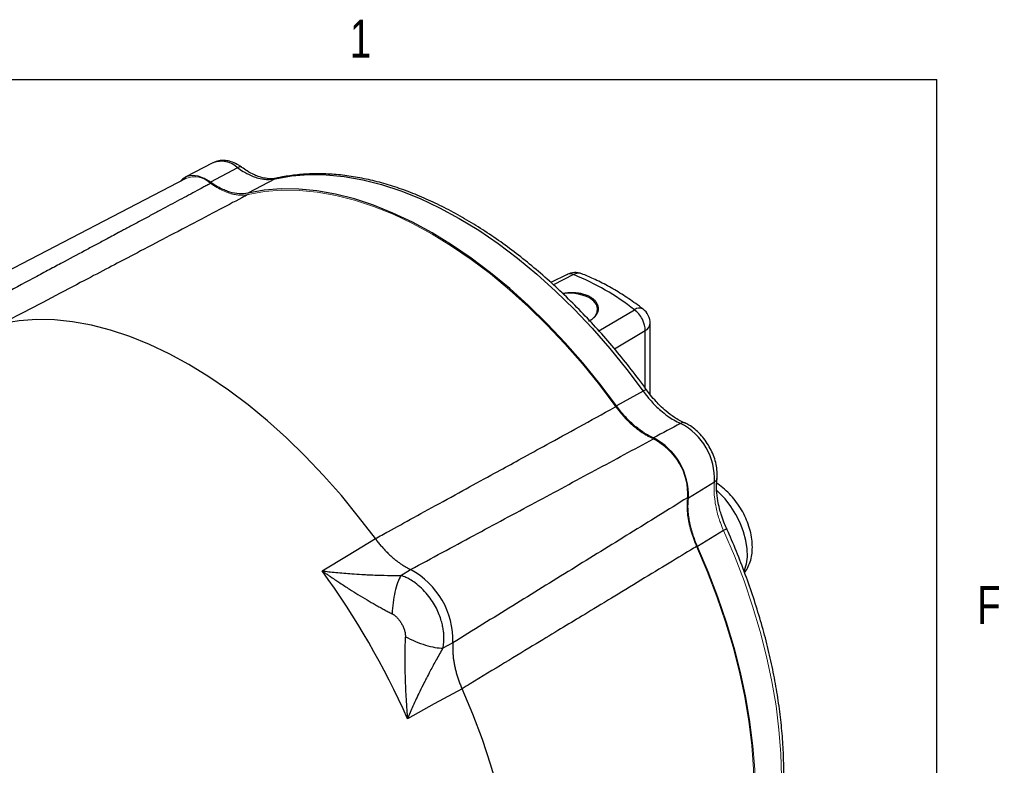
# Model space of a CAD drawing. Header units: inches. Extents: x 0.3 to 34.1, y 0.2 to 21.7.
# Tile 28 of 28: x 30.5 to 33.7, y 19.2 to 21.6. Entities that reach past the tile are written whole.
import ezdxf

# ---------------------------------------------------------------- set-up
doc = ezdxf.new("R2010")
doc.units = ezdxf.units.IN
doc.header["$MEASUREMENT"] = 0
doc.layers.add('SLD-0', color=7, linetype='Continuous', lineweight=25)
doc.styles.add('SLDTEXTSTYLE0', font='TXT', dxfattribs={"width": 0.75})

msp = doc.modelspace()

# ---------------------------------------------------------------- linework, layer by layer
at = {"color": 7, "linetype": 'Continuous', "lineweight": 25}
for p, q in [((31.139, 21.1362), (31.0477, 21.0886)), ((31.2205, 21.12), (31.1313, 21.0722)), ((31.0498, 21.0849), (30.2299, 20.6572)), ((31.3439, 21.0836), (31.2539, 21.0363)), ((32.3054, 20.7681), (32.2524, 20.7413)), ((32.5792, 20.3725), (32.5792, 20.6067)), ((32.5561, 20.3838), (32.4679, 20.3355)), ((32.7911, 20.0843), (32.7052, 20.0311)), ((32.8213, 19.9244), (32.7353, 19.8722)), ((31.5848, 19.844), (31.6742, 19.8981)), ((31.4986, 19.7918), (31.5848, 19.844)), ((31.7585, 19.7767), (31.7904, 19.7963)), ((31.9297, 19.5551), (31.8967, 19.5373)), ((31.9597, 19.4036), (31.8682, 19.3532)), ((31.8682, 19.3532), (31.7799, 19.3047))]:
    msp.add_line(p, q, dxfattribs=at)
at = {"color": 8, "linetype": 'Continuous', "lineweight": 25}
for p, q in [((31.3488, 21.0848), (31.3439, 21.0836)), ((32.3271, 20.7676), (32.2605, 20.7341)), ((32.4099, 20.5829), (32.5276, 20.6519)), ((32.4613, 20.5236), (32.5631, 20.5831)), ((32.5631, 20.3938), (32.5631, 20.5831))]:
    msp.add_line(p, q, dxfattribs=at)
at = {"color": 7, "linetype": 'Continuous', "lineweight": 25, "flags": 128}
for points in [[(31.1313, 21.0722), (31.1106, 21.0847), (31.0902, 21.0922), (31.0709, 21.0944), (31.0536, 21.0912), (31.039, 21.0827), (31.0319, 21.0755)], [(31.3439, 21.0836), (31.398, 21.093), (31.4541, 21.0974), (31.512, 21.0968), (31.5715, 21.0911), (31.6324, 21.0803), (31.6945, 21.0646), (31.7576, 21.0439), (31.8213, 21.0184), (31.8855, 20.9881), (31.95, 20.9531), (32.0145, 20.9137), (32.0787, 20.8698), (32.1424, 20.8217), (32.2055, 20.7696), (32.2676, 20.7137), (32.3285, 20.6541), (32.388, 20.591), (32.4459, 20.5248), (32.502, 20.4557), (32.5561, 20.3838)], [(32.4679, 20.3355), (32.4137, 20.4074), (32.3575, 20.4766), (32.2995, 20.5428), (32.2399, 20.6059), (32.1789, 20.6656), (32.1167, 20.7216), (32.0536, 20.7737), (31.9897, 20.8219), (31.9254, 20.8658), (31.8609, 20.9053), (31.7963, 20.9403), (31.732, 20.9706), (31.6682, 20.9962), (31.605, 21.0169), (31.5429, 21.0327), (31.4818, 21.0435), (31.4222, 21.0493), (31.3642, 21.05), (31.308, 21.0457), (31.2539, 21.0363)], [(32.3773, 20.6143), (32.3868, 20.6203), (32.3983, 20.6313), (32.405, 20.6435), (32.4063, 20.6564), (32.4023, 20.669), (32.3932, 20.6807), (32.3794, 20.6908)], [(31.6742, 19.8981), (31.6192, 19.9703), (31.5623, 20.0399), (31.5035, 20.1065), (31.4432, 20.1699), (31.3815, 20.2299), (31.3186, 20.2863), (31.2549, 20.3387), (31.1904, 20.3872), (31.1254, 20.4315), (31.0603, 20.4713), (30.9951, 20.5067), (30.9301, 20.5374), (30.8656, 20.5634), (30.8019, 20.5846), (30.739, 20.6008), (30.6773, 20.6121), (30.617, 20.6183), (30.5582, 20.6195), (30.5013, 20.6157), (30.4464, 20.6069)], [(31.9597, 17.9857), (31.9948, 18.0289), (32.0266, 18.0763), (32.0549, 18.1278), (32.0796, 18.1832), (32.1007, 18.2422), (32.1181, 18.3048), (32.1317, 18.3706), (32.1414, 18.4395), (32.1472, 18.5111), (32.1492, 18.5852), (32.1472, 18.6616), (32.1414, 18.74), (32.1317, 18.8201), (32.1181, 18.9016), (32.1007, 18.9842), (32.0796, 19.0676), (32.0549, 19.1516), (32.0266, 19.2357), (31.9948, 19.3198), (31.9597, 19.4036)]]:
    msp.add_lwpolyline(points, dxfattribs=at)
at = {"color": 144, "linetype": 'Continuous', "lineweight": 18, "flags": 128}
for points in [[(32.4663, 20.3327), (32.4123, 20.4044), (32.3563, 20.4735), (32.2984, 20.5396), (32.239, 20.6025), (32.1781, 20.6621), (32.1161, 20.7179), (32.0531, 20.77), (31.9894, 20.818), (31.9253, 20.8618), (31.8609, 20.9012), (31.7965, 20.9362), (31.7323, 20.9664), (31.6686, 20.9919), (31.6057, 21.0126), (31.5436, 21.0283), (31.4828, 21.0391), (31.4233, 21.0448), (31.3655, 21.0455), (31.3094, 21.0411), (31.2554, 21.0317)], [(32.8213, 19.9244), (32.8565, 19.8416), (32.8884, 19.7585), (32.9168, 19.6752), (32.9416, 19.5922), (32.9628, 19.5096), (32.9802, 19.4278), (32.9938, 19.3472), (33.0035, 19.2679), (33.0094, 19.1904), (33.0114, 19.1148), (33.0094, 19.0415), (33.0035, 18.9707), (32.9938, 18.9027), (32.9802, 18.8378), (32.9628, 18.7761), (32.9416, 18.718), (32.9168, 18.6636), (32.8884, 18.6131), (32.8565, 18.5667), (32.8213, 18.5246)], [(32.7322, 18.4739), (32.7673, 18.516), (32.7991, 18.5623), (32.8274, 18.6128), (32.8522, 18.6672), (32.8733, 18.7253), (32.8907, 18.7868), (32.9043, 18.8517), (32.914, 18.9196), (32.9199, 18.9903), (32.9219, 19.0636), (32.9199, 19.139), (32.914, 19.2165), (32.9043, 19.2957), (32.8907, 19.3762), (32.8733, 19.4579), (32.8522, 19.5404), (32.8274, 19.6233), (32.7991, 19.7065), (32.7673, 19.7896), (32.7322, 19.8722)], [(32.7353, 18.4703), (32.7705, 18.5125), (32.8024, 18.559), (32.8308, 18.6096), (32.8556, 18.6641), (32.8767, 18.7224), (32.8942, 18.7841), (32.9078, 18.8492), (32.9175, 18.9173), (32.9234, 18.9881), (32.9254, 19.0615), (32.9234, 19.1372), (32.9175, 19.2149), (32.9078, 19.2942), (32.8942, 19.375), (32.8767, 19.4568), (32.8556, 19.5395), (32.8308, 19.6227), (32.8024, 19.7061), (32.7705, 19.7893), (32.7353, 19.8722)]]:
    msp.add_lwpolyline(points, dxfattribs=at)
at = {"color": 8, "linetype": 'Continuous', "lineweight": 25, "flags": 128}
msp.add_lwpolyline([(32.8886, 19.7906), (32.89, 19.7937), (32.8965, 19.8146), (32.8995, 19.8384), (32.8988, 19.8645), (32.8945, 19.8922), (32.8867, 19.9208), (32.8755, 19.9496), (32.8614, 19.9776), (32.8446, 20.0043), (32.8257, 20.0288), (32.805, 20.0504), (32.7984, 20.0565)], dxfattribs=at)
at = {"color": 8, "linetype": 'Continuous', "lineweight": 25}
for centre, radius, start, end in [((31.1665, 21.0618), 0.0793, 47.1465, 110.2982), ((32.3436, 20.7403), 0.032, 70.6541, 121.1271), ((32.5434, 20.6324), 0.0252, 60.7034, 129.057), ((32.5501, 20.6093), 0.0292, 296.4212, 354.9637)]:
    msp.add_arc(centre, radius, start, end, dxfattribs=at)
at = {"color": 144, "linetype": 'Continuous', "lineweight": 18}
for centre, radius, start, end in [((31.0779, 21.0131), 0.0771, 45.8783, 111.3926), ((32.4957, 20.0426), 0.2067, 357.1994, 62.8006)]:
    msp.add_arc(centre, radius, start, end, dxfattribs=at)
at = {"color": 7, "linetype": 'Continuous', "lineweight": 25}
for centre, radius, start, end in [((32.3325, 20.7145), 0.06, 68.7858, 116.8855), ((32.0194, 20.0032), 0.824, 51.929, 68.0764), ((32.3141, 20.5634), 0.1432, 62.8505, 98.7555), ((32.5192, 20.6067), 0.06, 0, 52.5329), ((32.5847, 20.0941), 0.2066, 357.3023, 62.6977), ((32.4919, 20.0405), 0.2134, 357.4811, 62.5189), ((29.3705, 18.2384), 2.6348, 23.8717, 36.1283), ((31.6628, 19.5619), 0.267, 358.5586, 61.4414)]:
    msp.add_arc(centre, radius, start, end, dxfattribs=at)
for points, knots in [([(31.2347, 21.1211), (31.2312, 21.1235), (31.2211, 21.1304), (31.2045, 21.1384), (31.1852, 21.1437), (31.1671, 21.1445), (31.1516, 21.1421), (31.1432, 21.1377), (31.1398, 21.136)], [0, 0, 0, 0, 0.114919, 0.330571, 0.523493, 0.706883, 0.882751, 1, 1, 1, 1]), ([(31.2205, 21.12), (31.2258, 21.1161), (31.2312, 21.1125), (31.2453, 21.1038), (31.2541, 21.0991), (31.2765, 21.089), (31.29, 21.0849), (31.3176, 21.0804), (31.3314, 21.0807), (31.3439, 21.0836)], [-1.040161, -1.040161, -1.040161, -1.040161, -0.670904, -0.670904, -0.338052, -0.338052, -0.13002, -0.13002, 0, 0, 0, 0]), ([(31.3505, 21.0856), (31.3448, 21.0846), (31.333, 21.0824), (31.313, 21.0844), (31.2936, 21.089), (31.2733, 21.0973), (31.2541, 21.1075), (31.2405, 21.117), (31.2347, 21.1211)], [0, 0, 0, 0, 0.169705, 0.353894, 0.523934, 0.659803, 0.855406, 1, 1, 1, 1]), ([(32.5675, 20.3879), (32.5589, 20.3996), (32.5341, 20.4334), (32.4917, 20.4879), (32.4397, 20.5502), (32.3862, 20.6101), (32.3314, 20.6672), (32.2753, 20.7214), (32.2183, 20.7726), (32.1603, 20.8206), (32.1017, 20.8652), (32.0426, 20.9063), (31.9832, 20.9437), (31.9236, 20.9774), (31.8641, 21.0072), (31.8047, 21.0331), (31.7457, 21.0549), (31.6874, 21.0725), (31.6297, 21.0859), (31.5731, 21.095), (31.5176, 21.0999), (31.4634, 21.1004), (31.4117, 21.0966), (31.3738, 21.0908), (31.3534, 21.0863), (31.3487, 21.0853)], [0, 0, 0, 0, 0.024221, 0.070174, 0.116138, 0.16211, 0.208093, 0.254088, 0.300095, 0.346117, 0.392154, 0.438206, 0.484273, 0.530352, 0.576442, 0.622535, 0.668622, 0.714691, 0.760725, 0.806707, 0.852613, 0.898421, 0.944109, 0.987098, 1, 1, 1, 1]), ([(31.1316, 21.0684), (31.1275, 21.0662), (31.1234, 21.064), (31.115, 21.0595), (31.1108, 21.0573), (31.098, 21.0504), (31.0714, 21.0361), (31.0227, 21.0101), (30.9748, 20.9844), (30.9471, 20.9695), (30.9359, 20.9635), (30.9303, 20.9605), (30.9132, 20.9514), (30.8895, 20.9386), (30.8609, 20.9234), (30.8435, 20.914), (30.8368, 20.9104), (30.8325, 20.9081), (30.8305, 20.9071), (30.8125, 20.8974), (30.7854, 20.8829), (30.7629, 20.8709), (30.7457, 20.8617), (30.7399, 20.8586), (30.7281, 20.8523), (30.6983, 20.8363), (30.6536, 20.8124), (30.6098, 20.789), (30.5792, 20.7726), (30.5631, 20.764), (30.5134, 20.7374), (30.4606, 20.7092), (30.3959, 20.6746), (30.3678, 20.6596), (30.3491, 20.6495), (30.3396, 20.6445), (30.3301, 20.6394)], [0, 0, 0, 0, 0.015625, 0.015625, 0.03125, 0.03125, 0.0625, 0.125, 0.1875, 0.203125, 0.203125, 0.21875, 0.21875, 0.25, 0.28125, 0.296875, 0.304688, 0.304688, 0.3125, 0.3125, 0.375, 0.4375, 0.4375, 0.46875, 0.46875, 0.5, 0.625, 0.6875, 0.6875, 0.75, 0.75, 0.875, 0.9375, 0.96875, 0.96875, 1, 1, 1, 1]), ([(31.2539, 21.0363), (31.245, 21.0343), (31.2356, 21.0336), (31.2159, 21.0347), (31.2058, 21.0365), (31.1902, 21.0411), (31.185, 21.0429), (31.1744, 21.0471), (31.169, 21.0496), (31.1528, 21.0578), (31.1421, 21.0644), (31.1313, 21.0722)], [0, 0, 0, 0, 0.25, 0.25, 0.5, 0.5, 0.625, 0.625, 0.75, 0.75, 1, 1, 1, 1]), ([(31.2554, 21.0317), (31.2485, 21.028), (31.2415, 21.0244), (31.1829, 20.9936), (31.1194, 20.9603), (31.0163, 20.9061), (30.9767, 20.8853), (30.9122, 20.8515), (30.8874, 20.8385), (30.8131, 20.7994), (30.7635, 20.7734), (30.6346, 20.7057), (30.5552, 20.664), (30.4648, 20.6166), (30.4557, 20.6117), (30.4464, 20.6069)], [-8.633599, -8.633599, -8.633599, -8.633599, -8.487416, -8.487416, -7.429313, -7.429313, -6.900262, -6.900262, -6.05378, -6.05378, -4.699409, -4.699409, -3.196904, -3.196904, -3.028124, -3.028124, -3.028124, -3.028124]), ([(32.5557, 20.6543), (32.5477, 20.6603), (32.5245, 20.6778), (32.4856, 20.704), (32.4391, 20.7314), (32.3952, 20.7537), (32.3669, 20.7652), (32.3542, 20.7704)], [0, 0, 0, 0, 0.1215666, 0.3515386, 0.5818648, 0.8124434, 1, 1, 1, 1]), ([(32.2905, 20.7061), (32.2921, 20.7064), (32.2992, 20.7079), (32.3123, 20.7089), (32.3294, 20.7089), (32.3455, 20.7072), (32.3606, 20.7038), (32.3725, 20.6995), (32.3827, 20.6944), (32.3911, 20.6886), (32.3987, 20.6813), (32.4043, 20.6731), (32.4076, 20.6642), (32.4086, 20.6549), (32.407, 20.6456), (32.4029, 20.6363), (32.3961, 20.6277), (32.3879, 20.6203), (32.3811, 20.6166), (32.3782, 20.615)], [0, 0, 0, 0, 0.020103, 0.09063, 0.156729, 0.224942, 0.287794, 0.352642, 0.395069, 0.450967, 0.508296, 0.567736, 0.628803, 0.6901, 0.753019, 0.817261, 0.883216, 0.950244, 1, 1, 1, 1]), ([(32.5561, 20.3838), (32.5605, 20.3777), (32.5651, 20.3717), (32.5774, 20.3566), (32.5852, 20.3478), (32.6063, 20.3262), (32.6198, 20.3145), (32.6488, 20.2933), (32.6644, 20.2842), (32.6795, 20.2777)], [-1.040161, -1.040161, -1.040161, -1.040161, -0.670904, -0.670904, -0.338052, -0.338052, -0.13002, -0.13002, 0, 0, 0, 0]), ([(32.6933, 20.279), (32.6818, 20.2845), (32.6612, 20.2945), (32.634, 20.3157), (32.6138, 20.3334), (32.5968, 20.3516), (32.5818, 20.3687), (32.5718, 20.3822), (32.5675, 20.3879)], [0, 0, 0, 0, 0.260311, 0.467829, 0.623253, 0.73143, 0.885576, 1, 1, 1, 1]), ([(31.6742, 19.8981), (31.6883, 19.9058), (31.7028, 19.9138), (31.7681, 19.9496), (31.8302, 19.9837), (31.9312, 20.0391), (31.97, 20.0605), (32.0331, 20.0951), (32.0574, 20.1084), (32.1302, 20.1483), (32.1787, 20.175), (32.305, 20.2442), (32.3826, 20.2868), (32.4637, 20.3313), (32.465, 20.332), (32.4663, 20.3327)], [-8.489041, -8.489041, -8.489041, -8.489041, -8.176349, -8.176349, -7.118247, -7.118247, -6.589195, -6.589195, -5.742713, -5.742713, -4.388342, -4.388342, -2.885837, -2.885837, -2.861615, -2.861615, -2.861615, -2.861615]), ([(32.5904, 20.2298), (32.5797, 20.2345), (32.5689, 20.2403), (32.5473, 20.2543), (32.5367, 20.2623), (32.5212, 20.2756), (32.5161, 20.2803), (32.5059, 20.2902), (32.5009, 20.2954), (32.4861, 20.3117), (32.4768, 20.3232), (32.4679, 20.3355)], [0, 0, 0, 0, 0.25, 0.25, 0.5, 0.5, 0.625, 0.625, 0.75, 0.75, 1, 1, 1, 1]), ([(32.7992, 20.0956), (32.7995, 20.0997), (32.8005, 20.111), (32.7991, 20.1307), (32.7941, 20.1544), (32.7858, 20.1781), (32.7745, 20.2011), (32.7606, 20.2227), (32.7446, 20.2422), (32.7266, 20.2591), (32.7093, 20.2714), (32.6979, 20.2768), (32.6933, 20.279)], [0, 0, 0, 0, 0.060265, 0.167746, 0.275746, 0.383473, 0.490814, 0.598129, 0.70586, 0.814483, 0.924559, 1, 1, 1, 1]), ([(31.7904, 19.7963), (31.8597, 19.8336), (31.9964, 19.9073), (32.1989, 20.0162), (32.3962, 20.1223), (32.5261, 20.1921), (32.5901, 20.2265)], [0, 0, 0, 0, 0.259892, 0.51319, 0.759892, 1, 1, 1, 1]), ([(32.8306, 19.9322), (32.8277, 19.9388), (32.8211, 19.9542), (32.8138, 19.9757), (32.8066, 19.9995), (32.8013, 20.0259), (32.7966, 20.0601), (32.7982, 20.0829), (32.7992, 20.0956)], [0, 0, 0, 0, 0.114424, 0.268569, 0.376746, 0.532171, 0.739689, 1, 1, 1, 1]), ([(32.89, 19.7862), (32.8915, 19.7881), (32.8977, 19.7955), (32.9052, 19.8112), (32.9124, 19.8329), (32.9159, 19.8569), (32.916, 19.8829), (32.9123, 19.9103), (32.905, 19.9383), (32.8943, 19.9659), (32.8807, 19.9926), (32.8643, 20.0177), (32.8456, 20.0409), (32.8246, 20.0611), (32.8088, 20.0742), (32.7997, 20.0791), (32.7987, 20.0796)], [0, 0, 0, 0, 0.023323, 0.093743, 0.166588, 0.242974, 0.323, 0.405505, 0.48869, 0.57161, 0.654262, 0.736984, 0.820167, 0.90426, 0.989752, 1, 1, 1, 1]), ([(32.7021, 20.0326), (32.639, 19.9935), (32.5119, 19.9148), (32.32, 19.7962), (32.1257, 19.6761), (31.9953, 19.5956), (31.9297, 19.5551)], [0, 0, 0, 0, 0.2451495, 0.4935327, 0.7451495, 1, 1, 1, 1]), ([(32.8252, 18.5279), (32.8313, 18.5347), (32.8487, 18.5541), (32.8752, 18.5889), (32.9038, 18.6333), (32.9294, 18.6812), (32.952, 18.7324), (32.9714, 18.7866), (32.9876, 18.8438), (33.0006, 18.9037), (33.0103, 18.9662), (33.0167, 19.0311), (33.0197, 19.0981), (33.0194, 19.167), (33.0158, 19.2376), (33.0089, 19.3097), (32.9987, 19.3831), (32.9852, 19.4575), (32.9686, 19.5327), (32.9488, 19.6085), (32.9259, 19.6846), (32.9, 19.7609), (32.8712, 19.8371), (32.8475, 19.8941), (32.8335, 19.9258), (32.8306, 19.9322)], [0, 0, 0, 0, 0.024415, 0.069741, 0.115157, 0.160706, 0.206382, 0.252169, 0.298047, 0.343995, 0.389991, 0.43602, 0.482066, 0.528118, 0.574168, 0.62021, 0.666242, 0.712262, 0.75827, 0.804266, 0.850251, 0.896226, 0.942192, 0.98815, 1, 1, 1, 1]), ([(31.6742, 19.8981), (31.6756, 19.8962), (31.6784, 19.8923), (31.6827, 19.8867), (31.6872, 19.8812), (31.6916, 19.8758), (31.6962, 19.8705), (31.7008, 19.8653), (31.7055, 19.8603), (31.7102, 19.8553), (31.715, 19.8505), (31.7199, 19.8459), (31.7247, 19.8413), (31.7297, 19.8369), (31.7346, 19.8327), (31.7396, 19.8286), (31.7446, 19.8246), (31.7497, 19.8208), (31.7548, 19.8172), (31.7598, 19.8137), (31.7649, 19.8104), (31.77, 19.8072), (31.7751, 19.8042), (31.7803, 19.8014), (31.7854, 19.7988), (31.7887, 19.7971), (31.7904, 19.7963)], [0, 0, 0, 0, 0.041668, 0.083337, 0.125005, 0.166674, 0.208344, 0.250013, 0.291682, 0.33335, 0.375017, 0.416682, 0.458345, 0.500008, 0.541671, 0.583334, 0.624999, 0.666665, 0.708332, 0.749999, 0.791667, 0.833335, 0.875002, 0.916668, 0.958334, 1, 1, 1, 1]), ([(32.7322, 19.8722), (32.7255, 19.8682), (32.7188, 19.8641), (32.6629, 19.8302), (32.6023, 19.7934), (32.5039, 19.7336), (32.466, 19.7107), (32.4045, 19.6733), (32.3808, 19.659), (32.3098, 19.6159), (32.2624, 19.5872), (32.1394, 19.5125), (32.0636, 19.4666), (31.9773, 19.4143), (31.9685, 19.4089), (31.9597, 19.4036)], [-8.633599, -8.633599, -8.633599, -8.633599, -8.487416, -8.487416, -7.429313, -7.429313, -6.900262, -6.900262, -6.05378, -6.05378, -4.699409, -4.699409, -3.196904, -3.196904, -3.028124, -3.028124, -3.028124, -3.028124]), ([(31.4986, 19.7918), (31.5025, 19.7892), (31.5096, 19.7842), (31.5194, 19.7775), (31.5305, 19.77), (31.5431, 19.7616), (31.5634, 19.7482), (31.5878, 19.7324), (31.6176, 19.7137), (31.6462, 19.6965), (31.6703, 19.6824), (31.6891, 19.6719), (31.7031, 19.6643), (31.7165, 19.6572), (31.7251, 19.6528), (31.7293, 19.6507)], [0, 0, 0, 0, 0.05204, 0.095877, 0.131511, 0.200819, 0.262906, 0.400576, 0.521414, 0.651572, 0.768729, 0.831202, 0.890559, 0.946818, 1, 1, 1, 1]), ([(31.4986, 19.7918), (31.5134, 19.7899), (31.5285, 19.7882), (31.5611, 19.7849), (31.5787, 19.7834), (31.6074, 19.7814), (31.6185, 19.7807), (31.635, 19.7798), (31.6405, 19.7795), (31.6548, 19.7788), (31.6636, 19.7785), (31.6863, 19.7776), (31.7002, 19.7773), (31.7292, 19.7768), (31.7441, 19.7766), (31.7585, 19.7767)], [-1.669903, -1.669903, -1.669903, -1.669903, -1.37767, -1.37767, -1.04369, -1.04369, -0.834952, -0.834952, -0.730583, -0.730583, -0.563592, -0.563592, -0.296408, -0.296408, 0, 0, 0, 0]), ([(31.7585, 19.7767), (31.7508, 19.7636), (31.7438, 19.7443), (31.7335, 19.6998), (31.7302, 19.6746), (31.7293, 19.6507)], [0, 0, 0, 0, 0.5, 0.5, 1, 1, 1, 1]), ([(31.8991, 19.5522), (31.8992, 19.5539), (31.8996, 19.5578), (31.9, 19.5649), (31.9001, 19.5739), (31.8996, 19.5852), (31.898, 19.5988), (31.895, 19.6146), (31.8901, 19.6328), (31.8827, 19.653), (31.8723, 19.6747), (31.8585, 19.6973), (31.8412, 19.7196), (31.8216, 19.7395), (31.8021, 19.755), (31.7854, 19.7653), (31.7728, 19.7714), (31.7642, 19.7748), (31.7599, 19.7762), (31.7585, 19.7767)], [0, 0, 0, 0, 0.019315, 0.04585, 0.079731, 0.121054, 0.17, 0.22681, 0.291579, 0.364339, 0.445075, 0.533154, 0.6283, 0.73006, 0.821087, 0.893011, 0.946297, 0.981636, 1, 1, 1, 1]), ([(31.7293, 19.6507), (31.7301, 19.6502), (31.7319, 19.6493), (31.7344, 19.6477), (31.737, 19.6459), (31.7395, 19.6438), (31.7421, 19.6416), (31.7451, 19.6387), (31.7484, 19.6351), (31.7521, 19.6306), (31.7556, 19.6258), (31.76, 19.6192), (31.7648, 19.6104), (31.7685, 19.6013), (31.7707, 19.5942), (31.7719, 19.5891), (31.7727, 19.5841), (31.7729, 19.5809), (31.773, 19.5793)], [0, 0, 0, 0, 0.034106, 0.069301, 0.105715, 0.143465, 0.182656, 0.22338, 0.287438, 0.353577, 0.421831, 0.490334, 0.627608, 0.763106, 0.826478, 0.886876, 0.944602, 1, 1, 1, 1]), ([(31.773, 19.575), (31.7728, 19.5724), (31.7725, 19.567), (31.7721, 19.5587), (31.7718, 19.5502), (31.7715, 19.5413), (31.7713, 19.5321), (31.7712, 19.5227), (31.771, 19.5057), (31.7711, 19.4801), (31.7717, 19.4468), (31.773, 19.4116), (31.7745, 19.3826), (31.7759, 19.3583), (31.7771, 19.3414), (31.7784, 19.3232), (31.7793, 19.3114), (31.7799, 19.3047)], [0, 0, 0, 0, 0.030015, 0.061031, 0.093053, 0.126085, 0.160131, 0.195194, 0.231277, 0.34843, 0.47859, 0.599424, 0.737096, 0.79918, 0.868491, 0.925015, 1, 1, 1, 1]), ([(31.773, 19.5793), (31.773, 19.5786), (31.7731, 19.5772), (31.773, 19.5757), (31.773, 19.575)], [0, 0, 0, 0, 0.50893, 1, 1, 1, 1]), ([(31.773, 19.575), (31.7942, 19.5638), (31.841, 19.5444), (31.8814, 19.5372), (31.8967, 19.5373)], [0, 0, 0, 0, 0.5, 0.9999998, 0.9999998, 0.9999998, 0.9999998]), ([(31.9297, 19.5551), (31.9295, 19.5533), (31.9293, 19.5495), (31.929, 19.5438), (31.9289, 19.5379), (31.9289, 19.532), (31.9291, 19.526), (31.9294, 19.52), (31.9299, 19.5138), (31.9305, 19.5076), (31.9313, 19.5013), (31.9322, 19.495), (31.9333, 19.4886), (31.9345, 19.4822), (31.9358, 19.4757), (31.9373, 19.4692), (31.9389, 19.4627), (31.9407, 19.4562), (31.9426, 19.4496), (31.9446, 19.443), (31.9468, 19.4364), (31.9491, 19.4298), (31.9516, 19.4232), (31.9541, 19.4167), (31.9568, 19.4101), (31.9587, 19.4057), (31.9597, 19.4036)], [0, 0, 0, 0, 0.041666, 0.083332, 0.124998, 0.166665, 0.208333, 0.250001, 0.291668, 0.333335, 0.375001, 0.416666, 0.458329, 0.499992, 0.541655, 0.583318, 0.624984, 0.66665, 0.708318, 0.749987, 0.791656, 0.833326, 0.874995, 0.916663, 0.958332, 1, 1, 1, 1]), ([(31.8967, 19.5373), (31.8895, 19.5249), (31.8821, 19.5119), (31.8681, 19.4866), (31.8614, 19.4743), (31.8508, 19.4542), (31.8467, 19.4465), (31.8402, 19.4337), (31.8377, 19.4288), (31.8302, 19.414), (31.8252, 19.4041), (31.8126, 19.3782), (31.8051, 19.3622), (31.7916, 19.3323), (31.7856, 19.3184), (31.7799, 19.3047)], [-0.001686, -0.001686, -0.001686, -0.001686, 0.294721, 0.294721, 0.561906, 0.561906, 0.728896, 0.728896, 0.833265, 0.833265, 1.042003, 1.042003, 1.375984, 1.375984, 1.668217, 1.668217, 1.668217, 1.668217]), ([(31.8967, 19.5373), (31.897, 19.5389), (31.8977, 19.5422), (31.8985, 19.5471), (31.8989, 19.5505), (31.8991, 19.5522)], [0, 0, 0, 0, 0.330677, 0.664007, 1, 1, 1, 1])]:
    msp.add_open_spline(points, degree=3, knots=knots, dxfattribs=at)
at = {"color": 8, "linetype": 'Continuous', "lineweight": 25}
for points, knots in [([(31.2344, 21.1211), (31.2343, 21.1212), (31.2331, 21.1229), (31.2283, 21.1232), (31.2231, 21.121), (31.2205, 21.12)], [0, 0, 0, 0, 0.029858, 0.514929, 1, 1, 1, 1]), ([(32.3271, 20.7676), (32.3241, 20.7686), (32.3184, 20.7705), (32.3111, 20.7705), (32.3074, 20.7685), (32.3057, 20.7675)], [0, 0, 0, 0, 0.385995, 0.713626, 1, 1, 1, 1]), ([(32.5671, 20.3876), (32.5671, 20.3878), (32.567, 20.3887), (32.5634, 20.3877), (32.5585, 20.3851), (32.5561, 20.3838)], [0, 0, 0, 0, 0.1585038, 0.5792519, 1, 1, 1, 1]), ([(32.6932, 20.2786), (32.6914, 20.2793), (32.6872, 20.2809), (32.6823, 20.2789), (32.6795, 20.2777)], [0, 0, 0, 0, 0.433832, 1, 1, 1, 1]), ([(32.7988, 20.0957), (32.7985, 20.0938), (32.7978, 20.0894), (32.7936, 20.0862), (32.7911, 20.0843)], [0, 0, 0, 0, 0.433894, 1, 1, 1, 1]), ([(32.8301, 19.932), (32.8303, 19.9319), (32.8311, 19.9314), (32.8283, 19.9287), (32.8237, 19.9258), (32.8213, 19.9244)], [0, 0, 0, 0, 0.1585155, 0.5792577, 1, 1, 1, 1])]:
    msp.add_open_spline(points, degree=3, knots=knots, dxfattribs=at)
at = {"color": 144, "linetype": 'Continuous', "lineweight": 18}
for points, knots in [([(31.2554, 21.0317), (31.2541, 21.0314), (31.2513, 21.0308), (31.2471, 21.0302), (31.2427, 21.0297), (31.2384, 21.0294), (31.2339, 21.0293), (31.2294, 21.0294), (31.2248, 21.0297), (31.2202, 21.0301), (31.2155, 21.0307), (31.2108, 21.0316), (31.206, 21.0325), (31.2012, 21.0337), (31.1963, 21.0351), (31.1914, 21.0366), (31.1865, 21.0383), (31.1816, 21.0402), (31.1766, 21.0423), (31.1716, 21.0445), (31.1666, 21.0469), (31.1616, 21.0495), (31.1566, 21.0523), (31.1516, 21.0552), (31.1466, 21.0582), (31.1416, 21.0615), (31.1366, 21.0649), (31.1333, 21.0672), (31.1316, 21.0684)], [0, 0, 0, 0, 0.038464, 0.076927, 0.115391, 0.153855, 0.19232, 0.230785, 0.269249, 0.307713, 0.346176, 0.384637, 0.423096, 0.461554, 0.500012, 0.538469, 0.576926, 0.615385, 0.653845, 0.692307, 0.730769, 0.769232, 0.807694, 0.846157, 0.884619, 0.92308, 0.96154, 1, 1, 1, 1]), ([(32.5901, 20.2265), (32.5885, 20.2272), (32.5852, 20.2286), (32.5802, 20.231), (32.5752, 20.2336), (32.5701, 20.2363), (32.5651, 20.2391), (32.5601, 20.2422), (32.5551, 20.2454), (32.5501, 20.2487), (32.5451, 20.2523), (32.5402, 20.2559), (32.5352, 20.2597), (32.5303, 20.2637), (32.5254, 20.2678), (32.5205, 20.2721), (32.5157, 20.2765), (32.511, 20.281), (32.5062, 20.2856), (32.5015, 20.2904), (32.4969, 20.2953), (32.4923, 20.3003), (32.4878, 20.3055), (32.4834, 20.3107), (32.479, 20.316), (32.4747, 20.3215), (32.4705, 20.327), (32.4677, 20.3308), (32.4663, 20.3327)], [0, 0, 0, 0, 0.0384602, 0.0769205, 0.1153815, 0.1538433, 0.1923058, 0.2307686, 0.2692314, 0.3076937, 0.3461551, 0.3846153, 0.4230742, 0.4615319, 0.4999888, 0.5384459, 0.5769039, 0.6153635, 0.6538246, 0.6922872, 0.730751, 0.7692155, 0.8076803, 0.8461451, 0.8846093, 0.9230731, 0.9615365, 1, 1, 1, 1]), ([(32.7911, 20.0843), (32.7892, 20.068), (32.7893, 20.0499), (32.7932, 20.0142), (32.7966, 19.9967), (32.8047, 19.9676), (32.8084, 19.9564), (32.8154, 19.9382), (32.8183, 19.9312), (32.8213, 19.9244)], [-1.040161, -1.040161, -1.040161, -1.040161, -0.910141, -0.910141, -0.702109, -0.702109, -0.369257, -0.369257, 0, 0, 0, 0]), ([(32.7322, 19.8722), (32.7312, 19.8743), (32.7293, 19.8786), (32.7267, 19.8851), (32.7241, 19.8915), (32.7217, 19.898), (32.7193, 19.9045), (32.7172, 19.9109), (32.7151, 19.9174), (32.7132, 19.9239), (32.7114, 19.9303), (32.7097, 19.9367), (32.7082, 19.9431), (32.7068, 19.9495), (32.7055, 19.9558), (32.7044, 19.9621), (32.7035, 19.9683), (32.7026, 19.9745), (32.7019, 19.9807), (32.7014, 19.9867), (32.701, 19.9927), (32.7007, 19.9987), (32.7006, 20.0045), (32.7006, 20.0103), (32.7007, 20.016), (32.701, 20.0216), (32.7015, 20.0272), (32.7019, 20.0308), (32.7021, 20.0326)], [0, 0, 0, 0, 0.038464, 0.076927, 0.115391, 0.153855, 0.19232, 0.230785, 0.269249, 0.307713, 0.346176, 0.384637, 0.423096, 0.461554, 0.500012, 0.538469, 0.576926, 0.615385, 0.653845, 0.692307, 0.730769, 0.769232, 0.807694, 0.846157, 0.884619, 0.92308, 0.96154, 1, 1, 1, 1]), ([(32.7353, 19.8722), (32.7292, 19.886), (32.7239, 19.8999), (32.715, 19.9278), (32.7115, 19.9415), (32.7077, 19.9617), (32.7066, 19.9683), (32.705, 19.9815), (32.7044, 19.988), (32.7035, 20.0073), (32.7038, 20.0195), (32.7052, 20.0311)], [0, 0, 0, 0, 0.25, 0.25, 0.5, 0.5, 0.625, 0.625, 0.75, 0.75, 1, 1, 1, 1])]:
    msp.add_open_spline(points, degree=3, knots=knots, dxfattribs=at)
at = {"color": 7, "linetype": 'Continuous', "lineweight": 25}
for points in [[(32.5631, 20.5831), (32.5634, 20.5947), (32.5564, 20.6221), (32.5377, 20.6445), (32.5276, 20.6519)], [(32.6795, 20.2777), (32.6498, 20.2617), (32.6201, 20.2458), (32.5904, 20.2298)]]:
    msp.add_open_spline(points, degree=3, dxfattribs=at)
at = {"layer": 'SLD-0'}
for p in [(0.5229, 21.4106), (33.5229, 0.4106)]:
    msp.add_line(p, (33.5229, 21.4106), dxfattribs=at)

# ---------------------------------------------------------------- texts
at = {"color": 7, "linetype": 'Continuous', "lineweight": 0, "char_height": 0.125, "attachment_point": 1, "style": 'SLDTEXTSTYLE0'}
for s, insert in [('1', (31.5904, 21.6076)), ('F', (33.6564, 19.7422))]:
    msp.add_mtext(s, dxfattribs=dict(at, insert=insert))

doc.saveas('drawing.dxf')
